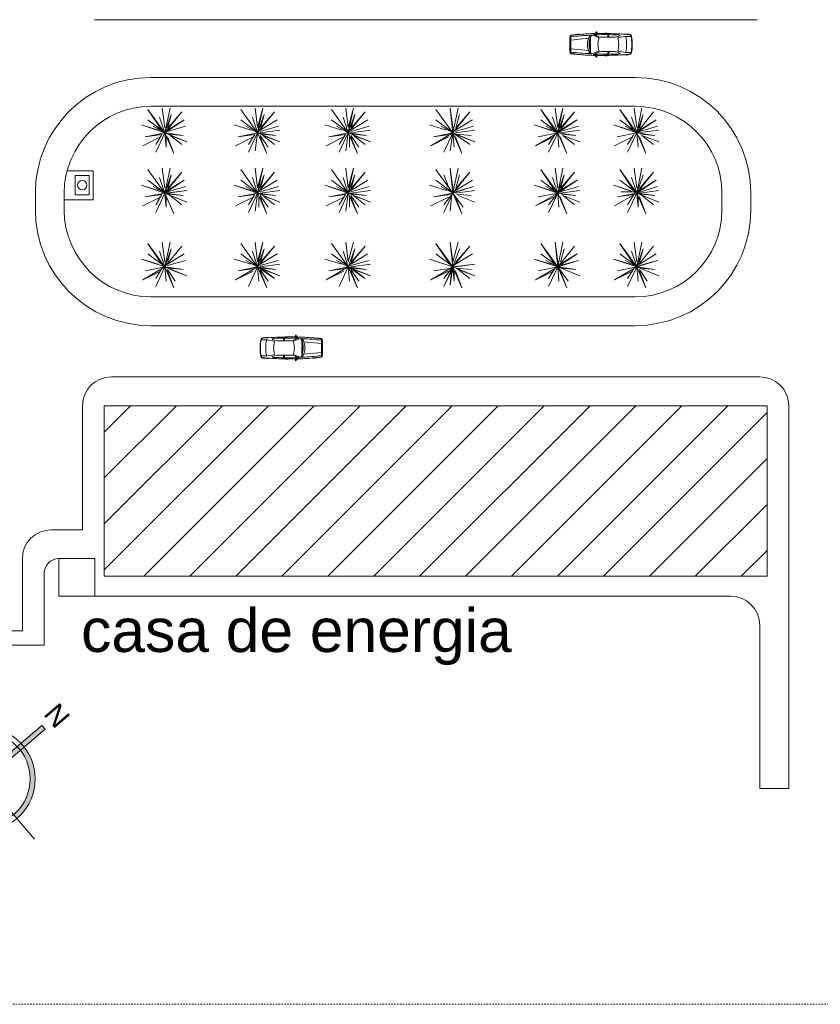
# Model space of a CAD drawing. Header units: metres. Extents: x -3644 to 205, y -1286 to 3747.
# Tile 3 of 32: x -259 to -203, y -65 to 3. Entities that reach past the tile are written whole.
import ezdxf

# ---------------------------------------------------------------- set-up
doc = ezdxf.new("R2010")
doc.units = ezdxf.units.M
doc.linetypes.add('_Tracejado longo', pattern=[0.014288, 0.009525, -0.004763])
for name, color, linetype, lineweight in [('03', 250, 'Continuous', 9), ('A-DETL', 90, 'Continuous', 25), ('A-DETL-GENF', 92, 'Continuous', 25), ('A-DETL-THIN', 151, 'Continuous', 9), ('G-ANNO-TEXT', 231, 'Continuous', 9), ('LOCALIZAÇAO_dwg', 252, 'Continuous', 9)]:
    doc.layers.add(name, color=color, linetype=linetype, lineweight=lineweight)
doc.styles.add('Arial_11', font='arial.ttf', dxfattribs={"height": 3})
doc.styles.add('Arial_4', font='arial.ttf', dxfattribs={"height": 0.002})

# ---------------------------------------------------------------- blocks, each defined once
blk = doc.blocks.new('LOCALIZAÇAO_dwg_CARRO 11-4437322-LOCALIZAÇÃO')
at = {"layer": '03'}
for p, q in [((0.69, 0.697), (0.69, 0.716)), ((1.794, 0.823), (1.819, 0.862)), ((1.865, 0.882), (1.869, 0.882)), ((2.437, 0.76), (2.437, 0.749)), ((2.44, 0.777), (2.565, 0.777)), ((2.44, 0.767), (2.517, 0.767)), ((2.447, 0.739), (2.508, 0.739)), ((2.518, 0.749), (2.518, 0.759)), ((2.527, 0.757), (2.527, 0.748)), ((2.585, 0.757), (2.585, 0.748)), ((3.756, 0.709), (3.758, 0.728)), ((0.076, 0.533), (0.036, 0.533)), ((0.082, 0.63), (0.303, 0.654)), ((1.383, 0.016), (1.374, 0.017)), ((2.009, 0.464), (1.588, 0.637)), ((2.019, 0.533), (1.689, 0.669)), ((1.852, 0.674), (1.852, 0.602)), ((3.087, 0.496), (2.706, 0.496)), ((3.238, 0.519), (3.468, 0.592)), ((3.465, 0.629), (3.365, 0.659)), ((0.069, -0.308), (0.026, -0.255)), ((0.076, -0.533), (0.036, -0.533)), ((0.069, -0.307), (1.298, -0.428)), ((0.082, -0.631), (0.303, -0.655)), ((2.009, -0.464), (1.588, -0.637)), ((2.019, -0.533), (1.689, -0.669)), ((1.852, -0.674), (1.852, -0.602)), ((3.087, -0.496), (2.706, -0.496)), ((3.238, -0.519), (3.468, -0.592)), ((3.465, -0.629), (3.365, -0.659)), ((0.69, -0.697), (0.69, -0.716)), ((1.794, -0.823), (1.819, -0.862)), ((1.865, -0.882), (1.869, -0.882)), ((2.437, -0.76), (2.437, -0.749)), ((2.44, -0.767), (2.517, -0.767)), ((2.44, -0.777), (2.565, -0.777)), ((2.447, -0.739), (2.508, -0.739)), ((2.518, -0.749), (2.518, -0.759)), ((2.527, -0.757), (2.527, -0.748)), ((2.585, -0.757), (2.585, -0.748)), ((3.756, -0.709), (3.758, -0.728))]:
    blk.add_line(p, q, dxfattribs=at)
at = {"layer": '03', "flags": 128}
for points in [[(1.876, 0.872), (1.85, 0.713), (1.799, 0.694), (1.799, 0.656)], [(0.026, 0.254), (0.069, 0.307), (1.298, 0.428)], [(1.383, 0.015), (1.374, 0.014), (1.44, -0.555), (1.449, -0.554)], [(1.424, 0.509), (1.415, 0.509), (1.419, -0.064), (1.428, -0.064)], [(2.209, 0.496), (2.638, 0.496), (2.706, 0.496), (2.706, 0.679)], [(3.357, 0.471), (3.837, 0.553), (4.251, 0.553)], [(1.876, -0.872), (1.85, -0.713), (1.799, -0.694), (1.799, -0.656)], [(2.209, -0.496), (2.638, -0.496), (2.706, -0.496), (2.706, -0.679)], [(3.357, -0.471), (3.837, -0.553), (4.251, -0.553)]]:
    blk.add_lwpolyline(points, dxfattribs=at)
at = {"layer": '03'}
for centre, radius, start, end in [((1.977, -12.748), 13.526, 95.4579, 98.07666), ((1.977, -12.748), 13.506, 95.46564, 97.89577), ((1.86, -10.408), 11.166, 90.48914, 96.01179), ((1.806, 0.846), 0.212, 204.78419, 236.53665), ((2.025, 0.7), 0.267, 168.22298, 189.98368), ((1.808, 0.755), 0.0434, 160.42088, 180), ((2.002, 0.685), 0.25, 146.52929, 160.42088), ((1.872, 0.816), 0.0696, 117.51978, 138.96518), ((1.859, 0.841), 0.0416, 80.80671, 117.51978), ((2.164, -22.305), 23.067, 89.37169, 90.76063), ((1.867, 0.874), 0.00833, 350.80671, 80.80671), ((2.441, 0.751), 0.0263, 91.92644, 184.81044), ((2.42, 0.753), 0.0061, 200.04239, 315.25342), ((2.441, 0.751), 0.0164, 92.13133, 187.2433), ((2.164, -22.305), 23.067, 89.09734, 89.34375), ((2.447, 0.749), 0.01, 180, 270), ((2.508, 0.749), 0.01, 270, 0), ((2.517, 0.757), 0.01, 0, 90), ((2.556, 0.816), 0.0733, 246.83415, 293.16585), ((2.565, 0.757), 0.02, 0, 90), ((2.065, -25.837), 26.599, 86.35444, 88.88061), ((1.687, 0.555), 0.987, 356.53371, 11.76673), ((1.977, -29.37), 30.131, 85.88211, 86.61465), ((1.978, -29.336), 30.117, 85.87378, 86.61254), ((4.131, 0.569), 0.115, 10.45477, 85.29282), ((4.133, 0.56), 0.144, 10.27566, 85.28637), ((48.238, -1.061), 48.25, 178.05506, 178.73963), ((0.086, 0.574), 0.07, 98.07666, 178.05506), ((21.506, -0.393), 21.489, 177.39697, 178.95358), ((0.089, 0.581), 0.05, 97.89577, 177.1673), ((45.864, -1.002), 45.813, 178.0177, 178.74858), ((45.864, 1.002), 45.813, 181.25142, 181.9823), ((2.087, -16.634), 17.284, 92.27132, 96.68351), ((0.128, 0.581), 0.05, 97.89577, 177.1673), ((2.352, 0.031), 1.126, 147.49542, 181.59528), ((3.03, -0.033), 1.689, 163.02584, 178.88724), ((-2.107, -0.683), 3.558, 2.07609, 11.30635), ((2.142, -19.533), 20.183, 91.77938, 92.10117), ((-2.121, 0.196), 3.558, 355.81091, 5.04117), ((3.03, -0.033), 1.689, 158.48825, 161.88328), ((1.548, 0.55), 0.0959, 65.22486, 157.56321), ((2.306, -17.256), 17.935, 91.74302, 91.96985), ((1.781, 0.661), 0.0195, 202.27293, 342.80007), ((2.306, -17.256), 17.935, 88.95708, 91.61786), ((3.446, -0.036), 1.496, 161.90116, 178.60957), ((1.997, 0.438), 0.0288, 340.8387, 65.22486), ((2.209, 0.996), 0.5, 247.66255, 270), ((1.653, 0.555), 0.987, 356.53371, 7.1274), ((2.587, -17.099), 17.778, 87.57158, 89.61458), ((3.087, 0.996), 0.5, 270, 287.58922), ((3.366, 0.442), 0.03, 107.58922, 190.56427), ((0.05, -0.176), 3.343, 3.01726, 10.56427), ((3.336, 0.564), 0.1, 73.296, 87.57158), ((3.459, 0.61), 0.02, 295.0881, 73.296), ((3.843, 0.523), 0.03, 17.66847, 101.66126), ((1.652, 0.005), 2.281, 359.88354, 13.37753), ((0.714, -0.033), 3.585, 0.53266, 10.01497), ((0.709, -0.033), 3.619, 0.52768, 9.83979), ((48.238, 1.06), 48.25, 181.26037, 181.94494), ((0.086, -0.575), 0.07, 181.94494, 261.92334), ((21.506, 0.392), 21.489, 181.04642, 182.60303), ((0.089, -0.581), 0.05, 182.8327, 262.10423), ((2.087, 16.634), 17.284, 263.31649, 267.72868), ((0.128, -0.581), 0.05, 182.8327, 262.10423), ((1.977, 12.748), 13.526, 261.97353, 264.5421), ((1.977, 12.748), 13.506, 262.10423, 264.53436), ((2.352, -0.031), 1.126, 178.40472, 212.50458), ((3.03, 0.033), 1.689, 181.11276, 199.38195), ((2.142, 19.533), 20.183, 267.89883, 268.22062), ((3.03, 0.033), 1.689, 200.32879, 201.51175), ((3.03, 0.033), 1.689, 200.32879, 201.51175), ((1.548, -0.55), 0.0959, 202.43679, 294.77514), ((1.806, -0.846), 0.212, 123.46335, 155.21581), ((2.306, 17.256), 17.935, 268.03015, 268.25698), ((2.025, -0.7), 0.267, 170.01632, 191.77702), ((1.781, -0.661), 0.0195, 17.19993, 157.72707), ((2.306, 17.256), 17.935, 268.38214, 271.04292), ((3.446, 0.036), 1.496, 181.39043, 198.09884), ((1.997, -0.438), 0.0288, 294.77514, 19.1613), ((2.209, -0.996), 0.5, 90, 112.33745), ((1.653, -0.555), 0.987, 352.8726, 3.46629), ((1.687, -0.555), 0.987, 348.23327, 3.46629), ((2.587, 17.099), 17.778, 270.38542, 272.42842), ((3.087, -0.996), 0.5, 72.41078, 90), ((0.05, 0.176), 3.343, 349.43573, 356.98274), ((3.366, -0.442), 0.03, 169.43573, 252.41078), ((3.336, -0.564), 0.1, 272.42842, 286.704), ((3.459, -0.61), 0.02, 286.704, 64.9119), ((3.843, -0.523), 0.03, 258.33874, 342.33153), ((1.652, -0.005), 2.281, 346.62247, 0.11646), ((4.131, -0.569), 0.115, 274.70718, 349.54523), ((4.133, -0.56), 0.144, 274.71363, 349.72434), ((0.714, 0.033), 3.585, 349.98503, 359.46734), ((0.709, 0.033), 3.619, 350.16021, 359.47232), ((1.86, 10.408), 11.166, 263.98821, 269.51086), ((1.808, -0.755), 0.0434, 180, 199.57912), ((2.002, -0.685), 0.25, 199.57912, 213.47071), ((1.872, -0.816), 0.0696, 221.03482, 242.48022), ((1.859, -0.841), 0.0416, 242.48022, 279.19329), ((2.164, 22.305), 23.067, 269.23937, 270.62831), ((1.867, -0.874), 0.00833, 279.19329, 9.19329), ((2.42, -0.753), 0.0061, 44.74658, 159.95761), ((2.441, -0.751), 0.0263, 175.18956, 268.07356), ((2.441, -0.751), 0.0164, 172.7567, 267.86867), ((2.164, 22.305), 23.067, 270.65625, 270.90266), ((2.447, -0.749), 0.01, 90, 180), ((2.508, -0.749), 0.01, 0, 90), ((2.517, -0.757), 0.01, 270, 0), ((2.556, -0.816), 0.0733, 66.83415, 113.16585), ((2.565, -0.757), 0.02, 270, 360), ((2.065, 25.837), 26.599, 271.11939, 273.64556), ((1.977, 29.37), 30.131, 273.38535, 274.11789), ((1.978, 29.336), 30.117, 273.38746, 274.12622)]:
    blk.add_arc(centre, radius, start, end, dxfattribs=at)
blk = doc.blocks.new('LOCALIZAÇAO_dwg_CARRO 11-4437321-LOCALIZAÇÃO')
at = {"layer": '03'}
for p, q in [((0.69, 0.697), (0.69, 0.716)), ((1.794, 0.823), (1.819, 0.862)), ((1.865, 0.882), (1.869, 0.882)), ((2.437, 0.76), (2.437, 0.749)), ((2.44, 0.777), (2.565, 0.777)), ((2.44, 0.767), (2.517, 0.767)), ((2.447, 0.739), (2.508, 0.739)), ((2.518, 0.749), (2.518, 0.759)), ((2.527, 0.757), (2.527, 0.748)), ((2.585, 0.757), (2.585, 0.748)), ((3.756, 0.709), (3.758, 0.728)), ((0.076, 0.533), (0.036, 0.533)), ((0.082, 0.63), (0.303, 0.654)), ((1.383, 0.016), (1.374, 0.017)), ((2.009, 0.464), (1.588, 0.637)), ((2.019, 0.533), (1.689, 0.669)), ((1.852, 0.674), (1.852, 0.602)), ((3.087, 0.496), (2.706, 0.496)), ((3.238, 0.519), (3.468, 0.592)), ((3.465, 0.629), (3.365, 0.659)), ((0.069, -0.308), (0.026, -0.255)), ((0.076, -0.533), (0.036, -0.533)), ((0.069, -0.307), (1.298, -0.428)), ((0.082, -0.631), (0.303, -0.655)), ((2.009, -0.464), (1.588, -0.637)), ((2.019, -0.533), (1.689, -0.669)), ((1.852, -0.674), (1.852, -0.602)), ((3.087, -0.496), (2.706, -0.496)), ((3.238, -0.519), (3.468, -0.592)), ((3.465, -0.629), (3.365, -0.659)), ((0.69, -0.697), (0.69, -0.716)), ((1.794, -0.823), (1.819, -0.862)), ((1.865, -0.882), (1.869, -0.882)), ((2.437, -0.76), (2.437, -0.749)), ((2.44, -0.767), (2.517, -0.767)), ((2.44, -0.777), (2.565, -0.777)), ((2.447, -0.739), (2.508, -0.739)), ((2.518, -0.749), (2.518, -0.759)), ((2.527, -0.757), (2.527, -0.748)), ((2.585, -0.757), (2.585, -0.748)), ((3.756, -0.709), (3.758, -0.728))]:
    blk.add_line(p, q, dxfattribs=at)
at = {"layer": '03', "flags": 128}
for points in [[(1.876, 0.872), (1.85, 0.713), (1.799, 0.694), (1.799, 0.656)], [(0.026, 0.254), (0.069, 0.307), (1.298, 0.428)], [(1.383, 0.015), (1.374, 0.014), (1.44, -0.555), (1.449, -0.554)], [(1.424, 0.509), (1.415, 0.509), (1.419, -0.064), (1.428, -0.064)], [(2.209, 0.496), (2.638, 0.496), (2.706, 0.496), (2.706, 0.679)], [(3.357, 0.471), (3.837, 0.553), (4.251, 0.553)], [(1.876, -0.872), (1.85, -0.713), (1.799, -0.694), (1.799, -0.656)], [(2.209, -0.496), (2.638, -0.496), (2.706, -0.496), (2.706, -0.679)], [(3.357, -0.471), (3.837, -0.553), (4.251, -0.553)]]:
    blk.add_lwpolyline(points, dxfattribs=at)
at = {"layer": '03'}
for centre, radius, start, end in [((1.977, -12.748), 13.526, 95.4579, 98.07666), ((1.977, -12.748), 13.506, 95.46564, 97.89577), ((1.86, -10.408), 11.166, 90.48914, 96.01179), ((1.806, 0.846), 0.212, 204.78419, 236.53665), ((2.025, 0.7), 0.267, 168.22298, 189.98368), ((1.808, 0.755), 0.0434, 160.42088, 180), ((2.002, 0.685), 0.25, 146.52929, 160.42088), ((1.872, 0.816), 0.0696, 117.51978, 138.96518), ((1.859, 0.841), 0.0416, 80.80671, 117.51978), ((2.164, -22.305), 23.067, 89.37169, 90.76063), ((1.867, 0.874), 0.00833, 350.80671, 80.80671), ((2.441, 0.751), 0.0263, 91.92644, 184.81044), ((2.42, 0.753), 0.0061, 200.04239, 315.25342), ((2.441, 0.751), 0.0164, 92.13133, 187.2433), ((2.164, -22.305), 23.067, 89.09734, 89.34375), ((2.447, 0.749), 0.01, 180, 270), ((2.508, 0.749), 0.01, 270, 0), ((2.517, 0.757), 0.01, 0, 90), ((2.556, 0.816), 0.0733, 246.83415, 293.16585), ((2.565, 0.757), 0.02, 0, 90), ((2.065, -25.837), 26.599, 86.35444, 88.88061), ((1.687, 0.555), 0.987, 356.53371, 11.76673), ((1.977, -29.37), 30.131, 85.88211, 86.61465), ((1.978, -29.336), 30.117, 85.87378, 86.61254), ((4.131, 0.569), 0.115, 10.45477, 85.29282), ((4.133, 0.56), 0.144, 10.27566, 85.28637), ((48.238, -1.061), 48.25, 178.05506, 178.73963), ((0.086, 0.574), 0.07, 98.07666, 178.05506), ((21.506, -0.393), 21.489, 177.39697, 178.95358), ((0.089, 0.581), 0.05, 97.89577, 177.1673), ((45.864, -1.002), 45.813, 178.0177, 178.74858), ((45.864, 1.002), 45.813, 181.25142, 181.9823), ((2.087, -16.634), 17.284, 92.27132, 96.68351), ((0.128, 0.581), 0.05, 97.89577, 177.1673), ((2.352, 0.031), 1.126, 147.49542, 181.59528), ((3.03, -0.033), 1.689, 163.02584, 178.88724), ((-2.107, -0.683), 3.558, 2.07609, 11.30635), ((2.142, -19.533), 20.183, 91.77938, 92.10117), ((-2.121, 0.196), 3.558, 355.81091, 5.04117), ((3.03, -0.033), 1.689, 158.48825, 161.88328), ((1.548, 0.55), 0.0959, 65.22486, 157.56321), ((2.306, -17.256), 17.935, 91.74302, 91.96985), ((1.781, 0.661), 0.0195, 202.27293, 342.80007), ((2.306, -17.256), 17.935, 88.95708, 91.61786), ((3.446, -0.036), 1.496, 161.90116, 178.60957), ((1.997, 0.438), 0.0288, 340.8387, 65.22486), ((2.209, 0.996), 0.5, 247.66255, 270), ((1.653, 0.555), 0.987, 356.53371, 7.1274), ((2.587, -17.099), 17.778, 87.57158, 89.61458), ((3.087, 0.996), 0.5, 270, 287.58922), ((3.366, 0.442), 0.03, 107.58922, 190.56427), ((0.05, -0.176), 3.343, 3.01726, 10.56427), ((3.336, 0.564), 0.1, 73.296, 87.57158), ((3.459, 0.61), 0.02, 295.0881, 73.296), ((3.843, 0.523), 0.03, 17.66847, 101.66126), ((1.652, 0.005), 2.281, 359.88354, 13.37753), ((0.714, -0.033), 3.585, 0.53266, 10.01497), ((0.709, -0.033), 3.619, 0.52768, 9.83979), ((48.238, 1.06), 48.25, 181.26037, 181.94494), ((0.086, -0.575), 0.07, 181.94494, 261.92334), ((21.506, 0.392), 21.489, 181.04642, 182.60303), ((0.089, -0.581), 0.05, 182.8327, 262.10423), ((2.087, 16.634), 17.284, 263.31649, 267.72868), ((0.128, -0.581), 0.05, 182.8327, 262.10423), ((1.977, 12.748), 13.526, 261.97353, 264.5421), ((1.977, 12.748), 13.506, 262.10423, 264.53436), ((2.352, -0.031), 1.126, 178.40472, 212.50458), ((3.03, 0.033), 1.689, 181.11276, 199.38195), ((2.142, 19.533), 20.183, 267.89883, 268.22062), ((3.03, 0.033), 1.689, 200.32879, 201.51175), ((3.03, 0.033), 1.689, 200.32879, 201.51175), ((1.548, -0.55), 0.0959, 202.43679, 294.77514), ((1.806, -0.846), 0.212, 123.46335, 155.21581), ((2.306, 17.256), 17.935, 268.03015, 268.25698), ((2.025, -0.7), 0.267, 170.01632, 191.77702), ((1.781, -0.661), 0.0195, 17.19993, 157.72707), ((2.306, 17.256), 17.935, 268.38214, 271.04292), ((3.446, 0.036), 1.496, 181.39043, 198.09884), ((1.997, -0.438), 0.0288, 294.77514, 19.1613), ((2.209, -0.996), 0.5, 90, 112.33745), ((1.653, -0.555), 0.987, 352.8726, 3.46629), ((1.687, -0.555), 0.987, 348.23327, 3.46629), ((2.587, 17.099), 17.778, 270.38542, 272.42842), ((3.087, -0.996), 0.5, 72.41078, 90), ((0.05, 0.176), 3.343, 349.43573, 356.98274), ((3.366, -0.442), 0.03, 169.43573, 252.41078), ((3.336, -0.564), 0.1, 272.42842, 286.704), ((3.459, -0.61), 0.02, 286.704, 64.9119), ((3.843, -0.523), 0.03, 258.33874, 342.33153), ((1.652, -0.005), 2.281, 346.62247, 0.11646), ((4.131, -0.569), 0.115, 274.70718, 349.54523), ((4.133, -0.56), 0.144, 274.71363, 349.72434), ((0.714, 0.033), 3.585, 349.98503, 359.46734), ((0.709, 0.033), 3.619, 350.16021, 359.47232), ((1.86, 10.408), 11.166, 263.98821, 269.51086), ((1.808, -0.755), 0.0434, 180, 199.57912), ((2.002, -0.685), 0.25, 199.57912, 213.47071), ((1.872, -0.816), 0.0696, 221.03482, 242.48022), ((1.859, -0.841), 0.0416, 242.48022, 279.19329), ((2.164, 22.305), 23.067, 269.23937, 270.62831), ((1.867, -0.874), 0.00833, 279.19329, 9.19329), ((2.42, -0.753), 0.0061, 44.74658, 159.95761), ((2.441, -0.751), 0.0263, 175.18956, 268.07356), ((2.441, -0.751), 0.0164, 172.7567, 267.86867), ((2.164, 22.305), 23.067, 270.65625, 270.90266), ((2.447, -0.749), 0.01, 90, 180), ((2.508, -0.749), 0.01, 0, 90), ((2.517, -0.757), 0.01, 270, 0), ((2.556, -0.816), 0.0733, 66.83415, 113.16585), ((2.565, -0.757), 0.02, 270, 360), ((2.065, 25.837), 26.599, 271.11939, 273.64556), ((1.977, 29.37), 30.131, 273.38535, 274.11789), ((1.978, 29.336), 30.117, 273.38746, 274.12622)]:
    blk.add_arc(centre, radius, start, end, dxfattribs=at)
blk = doc.blocks.new('LOCALIZAÇAO_dwg_Norte1-4437323-LOCALIZAÇÃO')
at = {"layer": '03'}
h = blk.add_hatch(color=256, dxfattribs=at)
h.paths.add_polyline_path([(0.005149, 0), (0.004984, 0.001292), (0.0045, 0.002502), (0.003698, 0.003576), (0.002717, 0.004373), (0.001533, 0.004915), (0.00025, 0.005143), (0.00025, 0.007845), (-0.00025, 0.007845), (-0.00025, 0.0022), (0.00025, 0.0022), (0.00025, 0.004642), (0.001403, 0.004432), (0.002467, 0.00394), (0.003398, 0.003165), (0.004088, 0.0022), (0.004501, 0.001163), (0.004649, 0)], flags=0)
h.paths.add_polyline_path([(0, -0.005149), (0, -0.004649), (-0.001203, -0.00449), (-0.002324, -0.004026), (-0.003311, -0.003256), (-0.004026, -0.002324), (-0.00449, -0.001203), (-0.004649, 0), (-0.005149, 0), (-0.004973, -0.001333), (-0.004459, -0.002574), (-0.00361, -0.003664), (-0.002574, -0.004459), (-0.001333, -0.004973), (-0.000384, -0.005098)], flags=0)
blk.add_line((-0.007845, 0), (0.007845, 0), dxfattribs=at)
at = {"layer": '03', "flags": 128}
for points in [[(0.00025, 0.0022), (-0.00025, 0.0022), (-0.00025, 0.007845), (0.00025, 0.007845)], [(0, -0.008238), (0, 0.0022)]]:
    blk.add_lwpolyline(points, close=True, dxfattribs=at)
at = {"layer": '03'}
for radius in [0.005149, 0.004649]:
    blk.add_circle((0, 0), radius, dxfattribs=at)
at = {"layer": '03', "color": 7, "insert": (0, 0.010628), "char_height": 0.002, "width": 0.00239138, "attachment_point": 2, "line_spacing_factor": 0.938532, "style": 'Arial_4'}
blk.add_mtext('N', dxfattribs=at)

msp = doc.modelspace()

# ---------------------------------------------------------------- hatches: boundary and pattern name
at = {"layer": 'A-DETL-GENF', "lineweight": 9}
h = msp.add_hatch(dxfattribs=at)
h.set_pattern_fill('FP_10', color=1, style=0, pattern_type=2)
h.set_pattern_definition([(45, (-510.992, 15.2172), (-1.59099, 1.59099), [])])
h.paths.add_polyline_path([(-252.783, -35.656), (-206.883, -35.656), (-206.883, -23.856), (-252.783, -23.856)], flags=0)

# ---------------------------------------------------------------- linework, layer by layer
at = {"layer": 'A-DETL', "lineweight": 9}
for p, q in [((-253.465, 2.875), (-207.565, 2.875)), ((-216.002, -1.125), (-249.551, -1.125)), ((-248.584, -4.956), (-249.754, -3.336)), ((-249.754, -3.336), (-248.854, -4.686)), ((-216.002, -3.125), (-249.551, -3.125)), ((-248.584, -4.596), (-248.764, -3.246)), ((-248.584, -4.956), (-248.224, -3.246)), ((-242.158, -4.956), (-243.328, -3.336)), ((-242.158, -4.596), (-242.338, -3.246)), ((-242.158, -4.956), (-241.798, -3.246)), ((-241.798, -3.246), (-242.158, -4.596)), ((-235.877, -4.956), (-237.047, -3.336)), ((-235.877, -4.596), (-236.057, -3.246)), ((-235.877, -4.956), (-235.517, -3.246)), ((-235.517, -3.246), (-235.877, -4.596)), ((-228.637, -4.956), (-229.807, -3.336)), ((-228.637, -4.596), (-228.817, -3.246)), ((-228.817, -3.246), (-228.637, -4.956)), ((-228.637, -4.956), (-228.277, -3.246)), ((-221.378, -4.956), (-222.548, -3.336)), ((-222.548, -3.336), (-221.648, -4.686)), ((-221.378, -4.596), (-221.558, -3.246)), ((-221.378, -4.956), (-221.018, -3.246)), ((-221.018, -3.246), (-221.378, -4.596)), ((-215.903, -4.956), (-217.073, -3.336)), ((-217.073, -3.336), (-216.173, -4.686)), ((-215.903, -4.596), (-216.083, -3.246)), ((-215.903, -4.956), (-215.543, -3.246)), ((-248.674, -4.866), (-249.754, -4.056)), ((-249.754, -4.056), (-248.584, -4.956)), ((-248.944, -3.876), (-248.584, -4.956)), ((-248.584, -4.956), (-247.414, -3.516)), ((-248.134, -3.696), (-248.584, -4.956)), ((-247.234, -4.056), (-248.584, -4.956)), ((-248.404, -4.776), (-247.234, -4.056)), ((-247.414, -3.516), (-248.385, -4.637)), ((-248.385, -4.637), (-248.134, -3.696)), ((-242.248, -4.866), (-243.328, -4.056)), ((-242.518, -3.876), (-242.158, -4.956)), ((-242.158, -4.956), (-240.988, -3.516)), ((-241.708, -3.696), (-242.158, -4.956)), ((-241.978, -4.776), (-240.808, -4.056)), ((-240.988, -3.516), (-241.959, -4.637)), ((-241.959, -4.637), (-241.708, -3.696)), ((-235.967, -4.866), (-237.047, -4.056)), ((-236.237, -3.876), (-235.877, -4.956)), ((-235.877, -4.956), (-234.707, -3.516)), ((-235.427, -3.696), (-235.877, -4.956)), ((-235.697, -4.776), (-234.527, -4.056)), ((-234.707, -3.516), (-235.678, -4.637)), ((-235.678, -4.637), (-235.427, -3.696)), ((-228.727, -4.866), (-229.807, -4.056)), ((-228.637, -4.956), (-227.467, -3.516)), ((-228.457, -4.776), (-227.287, -4.056)), ((-227.467, -3.516), (-228.438, -4.637)), ((-228.438, -4.637), (-228.187, -3.696)), ((-221.468, -4.866), (-222.548, -4.056)), ((-222.548, -4.056), (-221.378, -4.956)), ((-221.738, -3.876), (-221.378, -4.956)), ((-221.378, -4.956), (-220.208, -3.516)), ((-220.928, -3.696), (-221.378, -4.956)), ((-220.028, -4.056), (-221.378, -4.956)), ((-221.198, -4.776), (-220.028, -4.056)), ((-220.208, -3.516), (-221.179, -4.637)), ((-221.179, -4.637), (-220.928, -3.696)), ((-217.073, -4.056), (-215.903, -4.956)), ((-216.263, -3.876), (-215.903, -4.956)), ((-215.903, -4.956), (-214.733, -3.516)), ((-215.453, -3.696), (-215.903, -4.956)), ((-214.553, -4.056), (-215.903, -4.956)), ((-215.723, -4.776), (-214.553, -4.056)), ((-215.704, -4.637), (-215.453, -3.696)), ((-249.034, -4.776), (-250.204, -4.416)), ((-250.204, -4.416), (-248.584, -4.956)), ((-248.584, -4.956), (-249.394, -4.506)), ((-248.404, -4.866), (-247.144, -4.506)), ((-242.608, -4.776), (-243.778, -4.416)), ((-242.158, -4.956), (-242.968, -4.506)), ((-241.978, -4.866), (-240.718, -4.506)), ((-236.327, -4.776), (-237.497, -4.416)), ((-235.877, -4.956), (-236.687, -4.506)), ((-235.697, -4.866), (-234.437, -4.506)), ((-229.087, -4.776), (-230.257, -4.416)), ((-228.637, -4.956), (-229.447, -4.506)), ((-228.457, -4.866), (-227.197, -4.506)), ((-221.828, -4.776), (-222.998, -4.416)), ((-222.998, -4.416), (-221.378, -4.956)), ((-221.378, -4.956), (-222.188, -4.506)), ((-221.198, -4.866), (-219.938, -4.506)), ((-216.353, -4.776), (-217.523, -4.416)), ((-217.523, -4.416), (-215.903, -4.956)), ((-215.903, -4.956), (-216.713, -4.506)), ((-215.723, -4.866), (-214.463, -4.506)), ((-248.887, -5.242), (-250.114, -5.856)), ((-248.584, -4.956), (-249.934, -5.226)), ((-249.934, -5.226), (-248.78, -5.071)), ((-248.584, -4.956), (-249.214, -6.306)), ((-248.78, -5.071), (-249.214, -5.766)), ((-248.584, -4.956), (-247.954, -6.396)), ((-248.494, -5.946), (-248.584, -4.956)), ((-247.324, -5.136), (-248.584, -4.956)), ((-248.584, -4.956), (-247.054, -5.586)), ((-248.494, -5.226), (-248.494, -5.946)), ((-247.954, -6.396), (-248.404, -5.226)), ((-248.314, -5.046), (-247.324, -5.136)), ((-247.054, -5.586), (-248.224, -5.136)), ((-248.224, -5.136), (-247.414, -5.766)), ((-242.461, -5.242), (-243.688, -5.856)), ((-242.158, -4.956), (-243.508, -5.226)), ((-243.508, -5.226), (-242.354, -5.071)), ((-242.158, -4.956), (-242.788, -6.306)), ((-242.354, -5.071), (-242.788, -5.766)), ((-242.158, -4.956), (-242.338, -6.216)), ((-242.158, -4.956), (-241.528, -6.396)), ((-240.898, -5.136), (-242.158, -4.956)), ((-242.158, -4.956), (-240.628, -5.586)), ((-240.628, -4.776), (-241.978, -4.956)), ((-241.438, -5.946), (-241.978, -5.136)), ((-241.528, -6.396), (-241.978, -5.226)), ((-241.888, -5.046), (-240.898, -5.136)), ((-240.628, -5.586), (-241.798, -5.136)), ((-241.798, -5.136), (-240.988, -5.766)), ((-236.18, -5.242), (-237.407, -5.856)), ((-235.877, -4.956), (-237.227, -5.226)), ((-237.227, -5.226), (-236.073, -5.071)), ((-235.877, -4.956), (-236.507, -6.306)), ((-236.073, -5.071), (-236.507, -5.766)), ((-235.877, -4.956), (-236.057, -6.216)), ((-235.877, -4.956), (-235.247, -6.396)), ((-234.617, -5.136), (-235.877, -4.956)), ((-235.877, -4.956), (-234.347, -5.586)), ((-235.787, -5.226), (-235.787, -5.946)), ((-234.347, -4.776), (-235.697, -4.956)), ((-235.157, -5.946), (-235.697, -5.136)), ((-235.247, -6.396), (-235.697, -5.226)), ((-235.607, -5.046), (-234.617, -5.136)), ((-234.347, -5.586), (-235.517, -5.136)), ((-235.517, -5.136), (-234.707, -5.766)), ((-230.167, -5.856), (-228.637, -4.956)), ((-228.94, -5.242), (-230.167, -5.856)), ((-228.637, -4.956), (-229.987, -5.226)), ((-229.987, -5.226), (-228.833, -5.071)), ((-228.637, -4.956), (-229.267, -6.306)), ((-228.637, -4.956), (-228.817, -6.216)), ((-228.637, -4.956), (-228.007, -6.396)), ((-228.547, -5.946), (-228.637, -4.956)), ((-228.637, -4.956), (-227.107, -5.586)), ((-227.467, -5.766), (-228.637, -4.956)), ((-227.107, -4.776), (-228.457, -4.956)), ((-228.007, -6.396), (-228.457, -5.226)), ((-228.367, -5.046), (-227.377, -5.136)), ((-227.107, -5.586), (-228.277, -5.136)), ((-222.908, -5.856), (-221.378, -4.956)), ((-221.68, -5.242), (-222.908, -5.856)), ((-221.378, -4.956), (-222.728, -5.226)), ((-221.378, -4.956), (-222.008, -6.306)), ((-221.573, -5.071), (-222.008, -5.766)), ((-221.378, -4.956), (-220.748, -6.396)), ((-221.288, -5.946), (-221.378, -4.956)), ((-220.118, -5.136), (-221.378, -4.956)), ((-219.848, -4.776), (-221.198, -4.956)), ((-220.748, -6.396), (-221.198, -5.226)), ((-221.108, -5.046), (-220.118, -5.136)), ((-219.848, -5.586), (-221.018, -5.136)), ((-221.018, -5.136), (-220.208, -5.766)), ((-216.206, -5.242), (-217.433, -5.856)), ((-215.903, -4.956), (-217.253, -5.226)), ((-215.903, -4.956), (-216.533, -6.306)), ((-216.099, -5.071), (-216.533, -5.766)), ((-215.903, -4.956), (-214.373, -4.776)), ((-215.903, -4.956), (-215.273, -6.396)), ((-215.813, -5.946), (-215.903, -4.956)), ((-214.643, -5.136), (-215.903, -4.956)), ((-215.273, -6.396), (-215.723, -5.226)), ((-215.633, -5.046), (-214.643, -5.136)), ((-214.373, -5.586), (-215.543, -5.136)), ((-215.543, -5.136), (-214.733, -5.766)), ((-248.584, -8.767), (-248.764, -7.417)), ((-248.584, -9.127), (-248.224, -7.417)), ((-242.158, -8.767), (-242.338, -7.417)), ((-242.158, -9.127), (-241.798, -7.417)), ((-241.798, -7.417), (-242.158, -8.767)), ((-235.877, -8.767), (-236.057, -7.417)), ((-235.877, -9.127), (-235.517, -7.417)), ((-235.517, -7.417), (-235.877, -8.767)), ((-228.637, -8.767), (-228.817, -7.417)), ((-228.817, -7.417), (-228.637, -9.127)), ((-228.637, -9.127), (-228.277, -7.417)), ((-221.378, -8.767), (-221.558, -7.417)), ((-221.378, -9.127), (-221.018, -7.417)), ((-215.903, -8.767), (-216.083, -7.417)), ((-215.903, -9.127), (-215.543, -7.417)), ((-255.353, -7.595), (-253.551, -7.595)), ((-254.783, -7.905), (-253.829, -7.905)), ((-254.783, -9.254), (-254.783, -7.905)), ((-253.829, -7.905), (-253.829, -9.254)), ((-253.551, -7.595), (-253.551, -9.595)), ((-248.584, -9.127), (-249.754, -7.507)), ((-248.944, -8.047), (-248.584, -9.127)), ((-248.584, -9.127), (-247.414, -7.687)), ((-248.134, -7.867), (-248.584, -9.127)), ((-247.414, -7.687), (-248.385, -8.808)), ((-248.385, -8.808), (-248.134, -7.867)), ((-242.158, -9.127), (-243.328, -7.507)), ((-242.518, -8.047), (-242.158, -9.127)), ((-242.158, -9.127), (-240.988, -7.687)), ((-241.708, -7.867), (-242.158, -9.127)), ((-240.988, -7.687), (-241.959, -8.808)), ((-241.959, -8.808), (-241.708, -7.867)), ((-235.877, -9.127), (-237.047, -7.507)), ((-236.237, -8.047), (-235.877, -9.127)), ((-235.877, -9.127), (-234.707, -7.687)), ((-235.427, -7.867), (-235.877, -9.127)), ((-234.707, -7.687), (-235.678, -8.808)), ((-235.678, -8.808), (-235.427, -7.867)), ((-228.637, -9.127), (-229.807, -7.507)), ((-229.267, -7.867), (-228.92, -8.736)), ((-228.637, -9.127), (-227.467, -7.687)), ((-227.467, -7.687), (-228.438, -8.808)), ((-228.438, -8.808), (-228.187, -7.867)), ((-221.378, -9.127), (-222.548, -7.507)), ((-222.548, -7.507), (-221.648, -8.857)), ((-221.738, -8.047), (-221.378, -9.127)), ((-221.378, -9.127), (-220.208, -7.687)), ((-220.928, -7.867), (-221.378, -9.127)), ((-220.208, -7.687), (-221.179, -8.808)), ((-221.179, -8.808), (-220.928, -7.867)), ((-216.173, -8.857), (-217.073, -7.507)), ((-217.073, -7.507), (-215.903, -9.127)), ((-216.263, -8.047), (-215.903, -9.127)), ((-214.733, -7.687), (-215.903, -9.127)), ((-215.903, -9.127), (-215.453, -7.867)), ((-215.704, -8.808), (-214.733, -7.687)), ((-249.034, -8.947), (-250.204, -8.587)), ((-250.204, -8.587), (-248.584, -9.127)), ((-248.674, -9.037), (-249.754, -8.227)), ((-249.754, -8.227), (-248.584, -9.127)), ((-248.584, -9.127), (-249.394, -8.677)), ((-247.234, -8.227), (-248.584, -9.127)), ((-248.404, -8.947), (-247.234, -8.227)), ((-248.404, -9.037), (-247.144, -8.677)), ((-242.608, -8.947), (-243.778, -8.587)), ((-243.778, -8.587), (-242.158, -9.127)), ((-242.248, -9.037), (-243.328, -8.227)), ((-242.158, -9.127), (-242.968, -8.677)), ((-241.978, -8.947), (-240.808, -8.227)), ((-241.978, -9.037), (-240.718, -8.677)), ((-236.327, -8.947), (-237.497, -8.587)), ((-237.497, -8.587), (-235.877, -9.127)), ((-235.967, -9.037), (-237.047, -8.227)), ((-235.877, -9.127), (-236.687, -8.677)), ((-235.697, -8.947), (-234.527, -8.227)), ((-235.697, -9.037), (-234.437, -8.677)), ((-229.087, -8.947), (-230.257, -8.587)), ((-228.727, -9.037), (-229.807, -8.227)), ((-228.637, -9.127), (-229.447, -8.677)), ((-227.197, -8.677), (-228.637, -9.127)), ((-228.457, -8.947), (-227.287, -8.227)), ((-228.457, -9.037), (-227.197, -8.677)), ((-221.828, -8.947), (-222.998, -8.587)), ((-222.998, -8.587), (-221.378, -9.127)), ((-222.548, -8.227), (-221.378, -9.127)), ((-221.378, -9.127), (-222.188, -8.677)), ((-220.028, -8.227), (-221.378, -9.127)), ((-221.198, -8.947), (-220.028, -8.227)), ((-221.198, -9.037), (-219.938, -8.677)), ((-216.353, -8.947), (-217.523, -8.587)), ((-217.523, -8.587), (-215.903, -9.127)), ((-215.993, -9.037), (-217.073, -8.227)), ((-217.073, -8.227), (-215.903, -9.127)), ((-214.553, -8.227), (-215.903, -9.127)), ((-215.903, -9.127), (-214.463, -8.677)), ((-215.723, -8.947), (-214.553, -8.227)), ((-257.551, -10.315), (-257.551, -9.125)), ((-255.551, -10.315), (-255.551, -9.125)), ((-253.829, -9.254), (-254.783, -9.254)), ((-248.887, -9.414), (-250.114, -10.027)), ((-248.584, -9.127), (-249.934, -9.397)), ((-249.934, -9.397), (-248.78, -9.242)), ((-248.584, -9.127), (-249.214, -10.477)), ((-248.78, -9.242), (-249.214, -9.937)), ((-248.584, -9.127), (-247.054, -8.947)), ((-248.584, -9.127), (-247.954, -10.567)), ((-248.494, -10.117), (-248.584, -9.127)), ((-247.324, -9.307), (-248.584, -9.127)), ((-248.584, -9.127), (-247.054, -9.757)), ((-248.494, -9.397), (-248.494, -10.117)), ((-247.054, -8.947), (-248.404, -9.127)), ((-248.314, -9.217), (-247.324, -9.307)), ((-248.224, -9.307), (-247.414, -9.937)), ((-242.461, -9.414), (-243.688, -10.027)), ((-242.158, -9.127), (-243.508, -9.397)), ((-243.508, -9.397), (-242.354, -9.242)), ((-242.158, -9.127), (-242.788, -10.477)), ((-242.354, -9.242), (-242.788, -9.937)), ((-242.158, -9.127), (-242.338, -10.387)), ((-242.158, -9.127), (-241.528, -10.567)), ((-240.898, -9.307), (-242.158, -9.127)), ((-242.158, -9.127), (-240.628, -9.757)), ((-242.068, -9.397), (-242.068, -10.117)), ((-240.628, -8.947), (-241.978, -9.127)), ((-241.438, -10.117), (-241.978, -9.307)), ((-241.528, -10.567), (-241.978, -9.397)), ((-241.888, -9.217), (-240.898, -9.307)), ((-240.628, -9.757), (-241.798, -9.307)), ((-241.798, -9.307), (-240.988, -9.937)), ((-236.18, -9.414), (-237.407, -10.027)), ((-235.877, -9.127), (-237.227, -9.397)), ((-237.227, -9.397), (-236.073, -9.242)), ((-235.877, -9.127), (-236.507, -10.477)), ((-236.073, -9.242), (-236.507, -9.937)), ((-235.877, -9.127), (-236.057, -10.387)), ((-235.877, -9.127), (-235.247, -10.567)), ((-234.617, -9.307), (-235.877, -9.127)), ((-235.877, -9.127), (-234.347, -9.757)), ((-235.787, -9.397), (-235.787, -10.117)), ((-234.347, -8.947), (-235.697, -9.127)), ((-235.157, -10.117), (-235.697, -9.307)), ((-235.247, -10.567), (-235.697, -9.397)), ((-235.607, -9.217), (-234.617, -9.307)), ((-234.347, -9.757), (-235.517, -9.307)), ((-235.517, -9.307), (-234.707, -9.937)), ((-228.94, -9.414), (-230.167, -10.027)), ((-228.637, -9.127), (-229.987, -9.397)), ((-229.987, -9.397), (-228.833, -9.242)), ((-229.267, -9.937), (-228.637, -9.127)), ((-228.637, -9.127), (-229.267, -10.477)), ((-228.817, -10.387), (-228.727, -9.397)), ((-228.637, -9.127), (-228.007, -10.567)), ((-228.637, -9.127), (-227.917, -10.117)), ((-227.107, -8.947), (-228.457, -9.127)), ((-228.007, -10.567), (-228.457, -9.397)), ((-228.367, -9.217), (-227.377, -9.307)), ((-227.107, -9.757), (-228.277, -9.307)), ((-222.908, -10.027), (-221.378, -9.127)), ((-221.68, -9.414), (-222.908, -10.027)), ((-221.378, -9.127), (-222.728, -9.397)), ((-222.008, -9.937), (-221.378, -9.127)), ((-221.378, -9.127), (-222.008, -10.477)), ((-221.378, -9.127), (-220.748, -10.567)), ((-221.288, -10.117), (-221.378, -9.127)), ((-220.118, -9.307), (-221.378, -9.127)), ((-219.848, -8.947), (-221.198, -9.127)), ((-220.748, -10.567), (-221.198, -9.397)), ((-221.108, -9.217), (-220.118, -9.307)), ((-219.848, -9.757), (-221.018, -9.307)), ((-221.018, -9.307), (-220.208, -9.937)), ((-215.903, -9.127), (-217.433, -10.027)), ((-215.903, -9.127), (-217.253, -9.397)), ((-217.253, -9.397), (-216.099, -9.242)), ((-216.983, -9.037), (-216.173, -9.037)), ((-215.903, -9.127), (-216.533, -10.477)), ((-216.099, -9.242), (-216.533, -9.937)), ((-215.273, -10.567), (-215.903, -9.127)), ((-215.813, -10.117), (-215.903, -9.127)), ((-214.643, -9.307), (-215.903, -9.127)), ((-215.903, -9.127), (-214.373, -9.757)), ((-215.813, -9.397), (-215.813, -10.117)), ((-214.373, -8.947), (-215.723, -9.127)), ((-215.723, -9.397), (-215.273, -10.567)), ((-215.633, -9.217), (-214.643, -9.307)), ((-215.543, -9.307), (-214.733, -9.937)), ((-210.002, -10.315), (-210.002, -9.125)), ((-208.002, -10.315), (-208.002, -9.125)), ((-253.551, -9.595), (-255.551, -9.595)), ((-248.584, -14.243), (-249.754, -12.623)), ((-249.754, -12.623), (-248.854, -13.973)), ((-248.584, -13.883), (-248.764, -12.533)), ((-248.584, -14.243), (-248.224, -12.533)), ((-248.584, -14.243), (-247.414, -12.803)), ((-242.158, -14.243), (-243.328, -12.623)), ((-242.158, -13.883), (-242.338, -12.533)), ((-242.158, -14.243), (-241.798, -12.533)), ((-241.798, -12.533), (-242.158, -13.883)), ((-242.158, -14.243), (-240.988, -12.803)), ((-240.988, -12.803), (-241.959, -13.924)), ((-235.877, -14.243), (-237.047, -12.623)), ((-235.877, -13.883), (-236.057, -12.533)), ((-235.517, -12.533), (-235.877, -13.883)), ((-235.877, -14.243), (-234.707, -12.803)), ((-234.707, -12.803), (-235.678, -13.924)), ((-228.637, -14.243), (-229.807, -12.623)), ((-229.807, -12.623), (-228.907, -13.973)), ((-228.637, -13.883), (-228.817, -12.533)), ((-228.817, -12.533), (-228.637, -14.243)), ((-228.277, -12.533), (-228.637, -13.883)), ((-227.467, -12.803), (-228.637, -14.243)), ((-228.438, -13.924), (-227.467, -12.803)), ((-221.378, -14.243), (-222.548, -12.623)), ((-222.548, -12.623), (-221.648, -13.973)), ((-221.378, -13.883), (-221.558, -12.533)), ((-221.558, -12.533), (-221.378, -14.243)), ((-221.378, -14.243), (-221.018, -12.533)), ((-221.378, -14.243), (-220.208, -12.803)), ((-215.903, -14.243), (-217.073, -12.623)), ((-217.073, -12.623), (-216.173, -13.973)), ((-215.903, -13.883), (-216.083, -12.533)), ((-215.903, -14.243), (-215.543, -12.533)), ((-215.903, -14.243), (-214.733, -12.803)), ((-248.674, -14.153), (-249.754, -13.343)), ((-248.944, -13.163), (-248.584, -14.243)), ((-248.134, -12.983), (-248.584, -14.243)), ((-248.404, -14.063), (-247.234, -13.343)), ((-248.385, -13.924), (-248.134, -12.983)), ((-242.248, -14.153), (-243.328, -13.343)), ((-242.518, -13.163), (-242.158, -14.243)), ((-241.708, -12.983), (-242.158, -14.243)), ((-241.978, -14.063), (-240.808, -13.343)), ((-241.959, -13.924), (-241.708, -12.983)), ((-235.967, -14.153), (-237.047, -13.343)), ((-236.237, -13.163), (-235.877, -14.243)), ((-235.427, -12.983), (-235.877, -14.243)), ((-235.697, -14.063), (-234.527, -13.343)), ((-235.678, -13.924), (-235.427, -12.983)), ((-228.727, -14.153), (-229.807, -13.343)), ((-228.637, -14.243), (-228.187, -12.983)), ((-228.457, -14.063), (-227.287, -13.343)), ((-221.468, -14.153), (-222.548, -13.343)), ((-220.028, -13.343), (-221.378, -14.243)), ((-221.198, -14.063), (-220.028, -13.343)), ((-221.179, -13.924), (-220.928, -12.983)), ((-215.993, -14.153), (-217.073, -13.343)), ((-216.263, -13.163), (-215.903, -14.243)), ((-215.453, -12.983), (-215.903, -14.243)), ((-215.723, -14.063), (-214.553, -13.343)), ((-215.704, -13.924), (-215.453, -12.983)), ((-249.034, -14.063), (-250.204, -13.703)), ((-250.204, -13.703), (-248.584, -14.243)), ((-250.114, -15.143), (-248.584, -14.243)), ((-248.584, -14.243), (-249.934, -14.513)), ((-248.584, -14.243), (-249.214, -15.593)), ((-248.584, -14.243), (-247.954, -15.683)), ((-248.494, -15.233), (-248.584, -14.243)), ((-247.324, -14.423), (-248.584, -14.243)), ((-248.584, -14.243), (-247.054, -14.873)), ((-248.404, -14.153), (-247.144, -13.793)), ((-242.608, -14.063), (-243.778, -13.703)), ((-243.688, -15.143), (-242.158, -14.243)), ((-242.158, -14.243), (-243.508, -14.513)), ((-242.158, -14.243), (-242.968, -13.793)), ((-242.158, -14.243), (-242.788, -15.593)), ((-242.158, -14.243), (-241.528, -15.683)), ((-242.068, -15.233), (-242.158, -14.243)), ((-240.898, -14.423), (-242.158, -14.243)), ((-242.158, -14.243), (-240.628, -14.873)), ((-240.988, -15.053), (-242.158, -14.243)), ((-241.978, -14.153), (-240.718, -13.793)), ((-240.628, -14.063), (-241.978, -14.243)), ((-236.327, -14.063), (-237.497, -13.703)), ((-237.407, -15.143), (-235.877, -14.243)), ((-235.877, -14.243), (-237.227, -14.513)), ((-235.877, -14.243), (-236.687, -13.793)), ((-235.877, -14.243), (-236.507, -15.593)), ((-235.877, -14.243), (-235.247, -15.683)), ((-235.787, -15.233), (-235.877, -14.243)), ((-234.617, -14.423), (-235.877, -14.243)), ((-235.877, -14.243), (-234.347, -14.873)), ((-234.707, -15.053), (-235.877, -14.243)), ((-235.697, -14.153), (-234.437, -13.793)), ((-234.347, -14.063), (-235.697, -14.243)), ((-228.637, -14.243), (-230.257, -13.703)), ((-228.637, -14.243), (-230.167, -15.143)), ((-229.267, -15.593), (-228.637, -14.243)), ((-228.637, -14.243), (-229.267, -15.053)), ((-228.637, -14.243), (-228.817, -15.503)), ((-228.637, -14.243), (-227.107, -14.063)), ((-228.547, -15.233), (-228.637, -14.243)), ((-228.007, -15.683), (-228.637, -14.243)), ((-228.637, -14.243), (-227.107, -14.873)), ((-227.107, -14.063), (-228.457, -14.243)), ((-221.828, -14.063), (-222.998, -13.703)), ((-222.998, -13.703), (-221.378, -14.243)), ((-222.908, -15.143), (-221.378, -14.243)), ((-221.378, -14.243), (-222.728, -14.513)), ((-221.378, -14.243), (-222.188, -13.793)), ((-221.378, -14.243), (-222.008, -15.593)), ((-219.938, -13.793), (-221.378, -14.243)), ((-221.378, -14.243), (-220.748, -15.683)), ((-221.288, -15.233), (-221.378, -14.243)), ((-220.118, -14.423), (-221.378, -14.243)), ((-221.378, -14.243), (-219.848, -14.873)), ((-221.378, -14.243), (-220.658, -15.233)), ((-221.198, -14.153), (-219.938, -13.793)), ((-216.353, -14.063), (-217.523, -13.703)), ((-217.523, -13.703), (-215.903, -14.243)), ((-217.433, -15.143), (-215.903, -14.243)), ((-215.903, -14.243), (-217.253, -14.513)), ((-215.903, -14.243), (-216.713, -13.793)), ((-215.903, -14.243), (-216.533, -15.593)), ((-214.463, -13.793), (-215.903, -14.243)), ((-215.903, -14.243), (-215.273, -15.683)), ((-215.813, -15.233), (-215.903, -14.243)), ((-214.643, -14.423), (-215.903, -14.243)), ((-215.903, -14.243), (-214.373, -14.873)), ((-215.723, -14.153), (-214.463, -13.793)), ((-248.887, -14.529), (-250.114, -15.143)), ((-248.78, -14.358), (-249.214, -15.053)), ((-247.864, -15.233), (-248.404, -14.423)), ((-247.954, -15.683), (-248.404, -14.513)), ((-248.314, -14.333), (-247.324, -14.423)), ((-247.054, -14.873), (-248.224, -14.423)), ((-242.461, -14.529), (-243.688, -15.143)), ((-243.508, -14.513), (-242.354, -14.358)), ((-241.438, -15.233), (-241.978, -14.423)), ((-241.528, -15.683), (-241.978, -14.513)), ((-241.888, -14.333), (-240.898, -14.423)), ((-240.628, -14.873), (-241.798, -14.423)), ((-241.798, -14.423), (-240.988, -15.053)), ((-236.18, -14.529), (-237.407, -15.143)), ((-237.227, -14.513), (-236.073, -14.358)), ((-235.157, -15.233), (-235.697, -14.423)), ((-235.247, -15.683), (-235.697, -14.513)), ((-235.607, -14.333), (-234.617, -14.423)), ((-234.347, -14.873), (-235.517, -14.423)), ((-235.517, -14.423), (-234.707, -15.053)), ((-230.167, -15.143), (-228.94, -14.529)), ((-228.833, -14.358), (-229.987, -14.513)), ((-228.727, -14.513), (-229.267, -15.593)), ((-228.817, -15.503), (-228.727, -14.513)), ((-228.547, -14.513), (-228.547, -15.233)), ((-228.457, -14.513), (-228.007, -15.683)), ((-228.367, -14.333), (-227.377, -14.423)), ((-227.107, -14.873), (-228.277, -14.423)), ((-228.277, -14.423), (-227.467, -15.053)), ((-221.68, -14.529), (-222.908, -15.143)), ((-221.573, -14.358), (-222.008, -15.053)), ((-220.748, -15.683), (-221.198, -14.513)), ((-221.108, -14.333), (-220.118, -14.423)), ((-216.206, -14.529), (-217.433, -15.143)), ((-216.099, -14.358), (-216.533, -15.053)), ((-215.183, -15.233), (-215.723, -14.423)), ((-215.273, -15.683), (-215.723, -14.513)), ((-215.633, -14.333), (-214.643, -14.423)), ((-216.002, -16.315), (-249.551, -16.315)), ((-216.002, -18.315), (-249.551, -18.315)), ((-252.283, -21.856), (-207.383, -21.856)), ((-254.283, -32.448), (-254.283, -23.856)), ((-206.883, -23.856), (-252.783, -23.856)), ((-252.783, -23.856), (-252.783, -35.656)), ((-252.783, -23.856), (-206.883, -23.856)), ((-252.783, -35.656), (-252.783, -23.856)), ((-206.883, -35.656), (-206.883, -23.856)), ((-206.883, -23.856), (-206.883, -35.656)), ((-205.383, -50.356), (-205.383, -23.856)), ((-256.451, -32.448), (-254.283, -32.448)), ((-258.451, -39.447), (-258.451, -34.448)), ((-253.432, -34.448), (-255.932, -34.448)), ((-255.932, -34.448), (-255.932, -37.048)), ((-253.432, -37.048), (-253.432, -34.448)), ((-256.932, -35.448), (-256.932, -40.447)), ((-252.783, -35.656), (-206.883, -35.656)), ((-206.883, -35.656), (-252.783, -35.656)), ((-255.932, -37.048), (-253.432, -37.048)), ((-209.383, -37.056), (-253.43, -37.056)), ((-283.451, -39.447), (-258.451, -39.447)), ((-207.383, -39.056), (-207.383, -50.356)), ((-256.932, -40.447), (-285.451, -40.447)), ((-207.383, -50.356), (-205.383, -50.356))]:
    msp.add_line(p, q, dxfattribs=at)
at = {"layer": 'A-DETL', "linetype": '_Tracejado longo', "lineweight": 9}
msp.add_line((-170.004, -65.311), (-412.599, -65.311), dxfattribs=at)
at = {"layer": 'A-DETL', "lineweight": 9}
msp.add_circle((-254.306, -8.58), 0.325, dxfattribs=at)
for centre, radius, start, end in [((-249.551, -9.125), 8, 90, 180), ((-216.002, -9.125), 8, 0, 90), ((-249.551, -9.125), 6, 90, 180), ((-216.002, -9.125), 6, 0, 90), ((-249.551, -10.315), 8, 180, 270), ((-249.551, -10.315), 6, 180, 270), ((-216.002, -10.315), 8, 270, 0), ((-216.002, -10.315), 6, 270, 0), ((-252.283, -23.856), 2, 90, 180), ((-207.383, -23.856), 2, 0, 90), ((-256.451, -34.448), 2, 90, 180), ((-255.932, -35.448), 1, 90, 180), ((-209.383, -39.056), 2, 0, 90)]:
    msp.add_arc(centre, radius, start, end, dxfattribs=at)
at = {"layer": 'A-DETL-THIN'}
for p, q in [((-252.783, -23.856), (-252.783, -35.656)), ((-206.883, -23.856), (-252.783, -23.856)), ((-206.883, -35.656), (-206.883, -23.856)), ((-252.783, -35.656), (-206.883, -35.656))]:
    msp.add_line(p, q, dxfattribs=at)

# ---------------------------------------------------------------- block references
at = {"layer": 'LOCALIZAÇAO_dwg', "color": 250, "extrusion": (0, 0, -1), "zscale": -1, "rotation": 180}
msp.add_blockref('LOCALIZAÇAO_dwg_CARRO 11-4437322-LOCALIZAÇÃO', (220.54, 1.16), dxfattribs=at)
at = {"layer": 'LOCALIZAÇAO_dwg', "color": 250, "rotation": 180}
msp.add_blockref('LOCALIZAÇAO_dwg_CARRO 11-4437321-LOCALIZAÇÃO', (-237.664, -19.856), dxfattribs=at)
at = {"layer": 'LOCALIZAÇAO_dwg', "color": 250, "xscale": 700.6808390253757, "yscale": 700.6808390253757, "zscale": 700.6808390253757, "rotation": 310.5382141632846}
msp.add_blockref('LOCALIZAÇAO_dwg_Norte1-4437323-LOCALIZAÇÃO', (-261.171, -49.703), dxfattribs=at)

# ---------------------------------------------------------------- texts
at = {"layer": 'G-ANNO-TEXT', "color": 7, "insert": (-254.381, -37.911), "char_height": 3, "width": 35.53899, "attachment_point": 1, "line_spacing_factor": 0.938532, "style": 'Arial_11'}
msp.add_mtext('casa de energia', dxfattribs=at)

doc.saveas('drawing.dxf')
